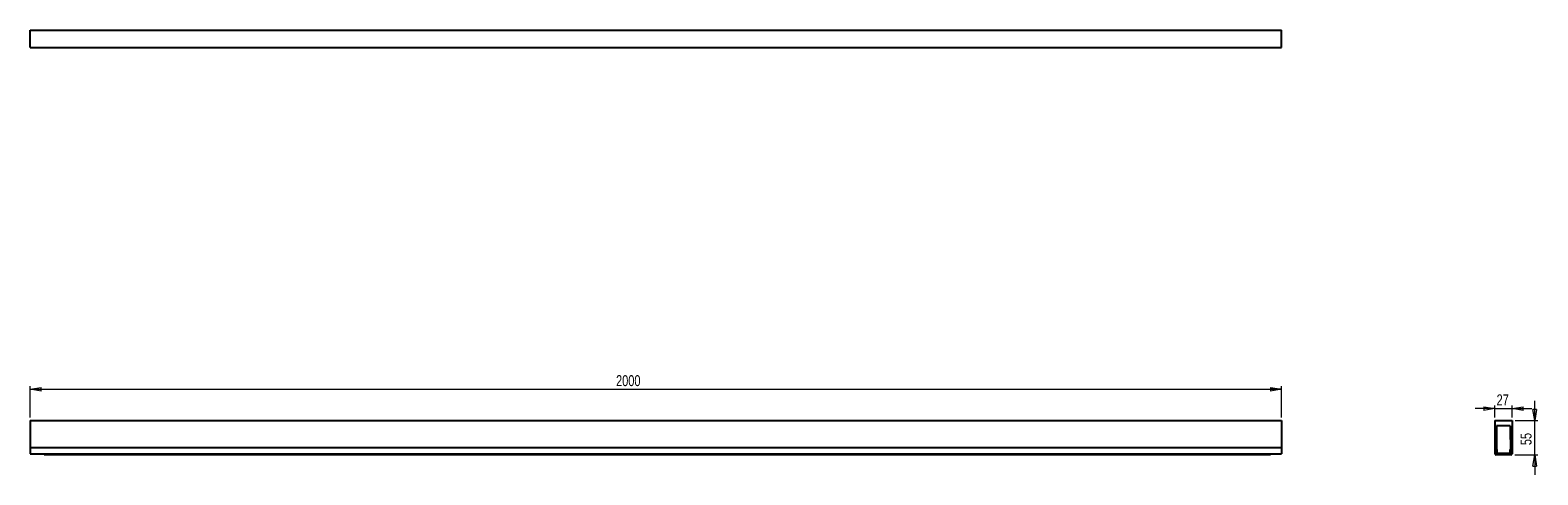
# Model space of a CAD drawing. Header units: millimetres. Extents: x 318 to 800, y 398 to 540.
import ezdxf

# ---------------------------------------------------------------- set-up
doc = ezdxf.new("R2010")
doc.units = ezdxf.units.MM
doc.styles.add('SLDTEXTSTYLE0', font='TXT', dxfattribs={"width": 0.75})
doc.dimstyles.new('SLDDIMSTYLE0', dxfattribs={"dimtxt": 3.5, "dimasz": 3.556, "dimexe": 0, "dimexo": 0.0625, "dimgap": 0.875, "dimtad": 1, "dimdec": 0, "dimlfac": 5, "dimrnd": 1e-09, "dimzin": 12, "dimdsep": 46, "dimtxsty": 'SLDTEXTSTYLE0', "dimblk1": 'CLOSED', "dimblk2": 'CLOSED', "dimsah": 1, "dimcen": 0.09, "dimadec": 0, "dimazin": 3, "dimtfac": 1, "dimtdec": 0, "dimtofl": 0, "dimtmove": 0, "dimatfit": 3, "dimldrblk": 'CLOSED', "dimfxl": 0, "dimfrac": 2, "dimtolj": 1, "dimtzin": 12, "dimarcsym": 0})
doc.dimstyles.new('SLDDIMSTYLE1', dxfattribs={"dimtxt": 3.5, "dimasz": 3.556, "dimexe": 0, "dimexo": 0.0625, "dimgap": 0.875, "dimtad": 1, "dimdec": 0, "dimlfac": 5, "dimrnd": 1e-09, "dimzin": 12, "dimdsep": 46, "dimtxsty": 'SLDTEXTSTYLE0', "dimblk1": 'CLOSED', "dimblk2": 'CLOSED', "dimsah": 1, "dimcen": 0.09, "dimadec": 0, "dimazin": 3, "dimtfac": 1, "dimtdec": 0, "dimtmove": 0, "dimatfit": 0, "dimldrblk": 'CLOSED', "dimfxl": 0, "dimfrac": 2, "dimtolj": 1, "dimtzin": 12, "dimarcsym": 0})

# ---------------------------------------------------------------- blocks, each defined once
blk = doc.blocks.new('_Closed')
at = {"color": 0, "linetype": 'ByBlock', "lineweight": -2}
for p, q in [((-1, 0.166667), (0, 0)), ((-1, 0.166667), (-1, -0.166667)), ((0, 0), (-1, -0.166667)), ((0, 0), (-1, 0))]:
    blk.add_line(p, q, dxfattribs=at)
blk = doc.blocks.new('_D')
at = {"color": 7, "linetype": 'Continuous', "lineweight": 0}
for p, q in [((318.06, 416.78), (318.06, 426.78)), ((318.06, 425.78), (718.06, 425.78)), ((718.06, 416.78), (718.06, 426.78))]:
    blk.add_line(p, q, dxfattribs=at)
at = {"color": 7, "linetype": 'Continuous', "lineweight": 18, "xscale": 3.556, "yscale": 3.556, "rotation": 180.0000000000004}
blk.add_blockref('_Closed', (318.06, 425.78, 0.49), dxfattribs=at)
at = {"color": 7, "linetype": 'Continuous', "lineweight": 18, "xscale": 3.556, "yscale": 3.556}
blk.add_blockref('_Closed', (718.06, 425.78, 0.49), dxfattribs=at)
at = {"color": 7, "linetype": 'Continuous', "lineweight": 18, "insert": (505.34, 430.3), "char_height": 3.5, "attachment_point": 1, "style": 'SLDTEXTSTYLE0'}
blk.add_mtext('2000', dxfattribs=at)
blk = doc.blocks.new('_D_1')
at = {"color": 7, "linetype": 'Continuous', "lineweight": 0}
for p, q in [((786.25, 419.65), (779.9, 419.65)), ((786.25, 416.78), (786.25, 420.65)), ((786.25, 419.65), (791.75, 419.65)), ((791.75, 416.78), (791.75, 420.65)), ((791.75, 419.65), (798.1, 419.65))]:
    blk.add_line(p, q, dxfattribs=at)
at = {"color": 7, "linetype": 'Continuous', "lineweight": 18, "xscale": 3.556, "yscale": 3.556}
blk.add_blockref('_Closed', (786.25, 419.65, 400), dxfattribs=at)
at = {"color": 7, "linetype": 'Continuous', "lineweight": 18, "xscale": 3.556, "yscale": 3.556, "rotation": 180.0000000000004}
blk.add_blockref('_Closed', (791.75, 419.65, 400), dxfattribs=at)
at = {"color": 7, "linetype": 'Continuous', "lineweight": 18, "insert": (786.79, 424.16), "char_height": 3.5, "attachment_point": 1, "style": 'SLDTEXTSTYLE0'}
blk.add_mtext('27', dxfattribs=at)
blk = doc.blocks.new('_D_2')
at = {"color": 7, "linetype": 'Continuous', "lineweight": 0}
for p, q in [((798.97, 415.78), (798.97, 422.13)), ((792.75, 415.78), (799.97, 415.78)), ((798.97, 404.83), (798.97, 415.78)), ((792.61, 404.83), (799.97, 404.83)), ((798.97, 404.83), (798.97, 398.48))]:
    blk.add_line(p, q, dxfattribs=at)
at = {"color": 7, "linetype": 'Continuous', "lineweight": 18, "xscale": 3.556, "yscale": 3.556}
for p, rotation in [((798.97, 415.78, 400), 270.0000000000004), ((798.97, 404.83, 400), 90.00000000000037)]:
    blk.add_blockref('_Closed', p, dxfattribs=dict(at, rotation=rotation))
at = {"color": 7, "linetype": 'Continuous', "lineweight": 18, "insert": (794.46, 407.95), "char_height": 3.5, "attachment_point": 1, "rotation": 90, "style": 'SLDTEXTSTYLE0'}
blk.add_mtext('55', dxfattribs=at)

msp = doc.modelspace()

# ---------------------------------------------------------------- linework, layer by layer
at = {"color": 7, "linetype": 'Continuous', "lineweight": 25}
for p, q in [((318.06, 534.96), (318.06, 540.46)), ((318.06, 540.46), (718.06, 540.46)), ((718.06, 534.96), (718.06, 540.46)), ((318.06, 534.96), (718.06, 534.96)), ((318.06, 534.96), (718.06, 534.96)), ((318.06, 534.96), (318.06, 534.96)), ((718.06, 534.96), (718.06, 534.96)), ((318.06, 415.78), (718.06, 415.78)), ((318.06, 415.78), (318.06, 407.19)), ((718.06, 415.78), (718.06, 407.19)), ((786.25, 415.78), (786.25, 407.19)), ((786.25, 415.78), (791.75, 415.78)), ((791.75, 415.78), (791.75, 405.18)), ((791.14, 414.09), (786.75, 414.09)), ((786.75, 414.09), (786.75, 405.18)), ((791.14, 414.09), (791.25, 405.18)), ((318.06, 407.19), (318.06, 405.18)), ((318.06, 407.19), (718.06, 407.19)), ((318.06, 405.18), (718.06, 405.18)), ((322.52, 405.18), (322.52, 404.97)), ((518.52, 404.97), (322.52, 404.97)), ((322.52, 404.97), (322.52, 404.84)), ((518.52, 404.84), (322.52, 404.84)), ((518.52, 404.84), (322.52, 404.84)), ((322.52, 404.84), (322.52, 404.84)), ((518.52, 405.18), (518.52, 404.97)), ((518.52, 404.97), (518.52, 404.84)), ((518.52, 404.84), (518.52, 404.84)), ((518.53, 405.18), (518.53, 404.97)), ((714.53, 404.97), (518.53, 404.97)), ((518.53, 404.97), (518.53, 404.84)), ((714.53, 404.84), (518.53, 404.84)), ((518.53, 404.84), (518.53, 404.83)), ((714.53, 404.83), (518.53, 404.83)), ((714.53, 405.18), (714.53, 404.97)), ((714.53, 404.97), (714.53, 404.84)), ((714.53, 404.84), (714.53, 404.83)), ((718.06, 407.19), (718.06, 405.18)), ((786.25, 407.19), (786.25, 405.18)), ((786.25, 405.18), (786.75, 405.18)), ((786.65, 405.18), (786.37, 404.97)), ((786.37, 404.84), (787.15, 404.97)), ((786.37, 404.97), (786.37, 404.84)), ((787, 406.53), (786.75, 406.53)), ((786.99, 406.53), (786.75, 406.53)), ((786.99, 405.33), (786.99, 406.53)), ((790.99, 405.32), (786.99, 405.33)), ((787, 405.33), (787, 406.53)), ((790.99, 405.32), (787, 405.33)), ((787.15, 404.97), (790.82, 404.96)), ((790.82, 404.96), (791.61, 404.83)), ((790.99, 406.52), (790.99, 405.32)), ((791.23, 406.52), (790.99, 406.52)), ((791, 406.52), (791, 406.52)), ((791.23, 406.52), (791, 406.52)), ((791.75, 405.18), (791.25, 405.18)), ((791.61, 404.96), (791.32, 405.18)), ((791.62, 404.96), (791.33, 405.18)), ((791.61, 404.83), (791.61, 404.96)), ((791.61, 404.84), (791.62, 404.84)), ((791.62, 404.84), (791.62, 404.96))]:
    msp.add_line(p, q, dxfattribs=at)

# ---------------------------------------------------------------- dimensions: what is measured, and where the dimension line sits
at = {"color": 7, "linetype": 'Continuous', "lineweight": 18}
for base, p1, p2, dimstyle, picture, middle in [((718.06, 425.78), (318.06, 415.78), (718.06, 415.78), 'SLDDIMSTYLE0', '_D', (510.51, 425.78)), ((791.7458, 419.6522), (786.2508, 415.7836), (791.7458, 415.7836), 'SLDDIMSTYLE1', '_D_1', (789.3789, 419.6522))]:
    dim = msp.add_linear_dim(base=base, p1=p1, p2=p2, dimstyle=dimstyle, dxfattribs=at)
    dim.commit()
    dim.dimension.update_dxf_attribs({"geometry": picture, "text_midpoint": middle, "dimtype": 160})
dim = msp.add_linear_dim(base=(798.97, 415.78), p1=(791.61, 404.83), p2=(791.75, 415.78), angle=90, dimstyle='SLDDIMSTYLE1', dxfattribs=at)
dim.commit()
dim.dimension.update_dxf_attribs({"geometry": '_D_2', "text_midpoint": (798.97, 410.54), "dimtype": 160})

doc.saveas('drawing.dxf')
